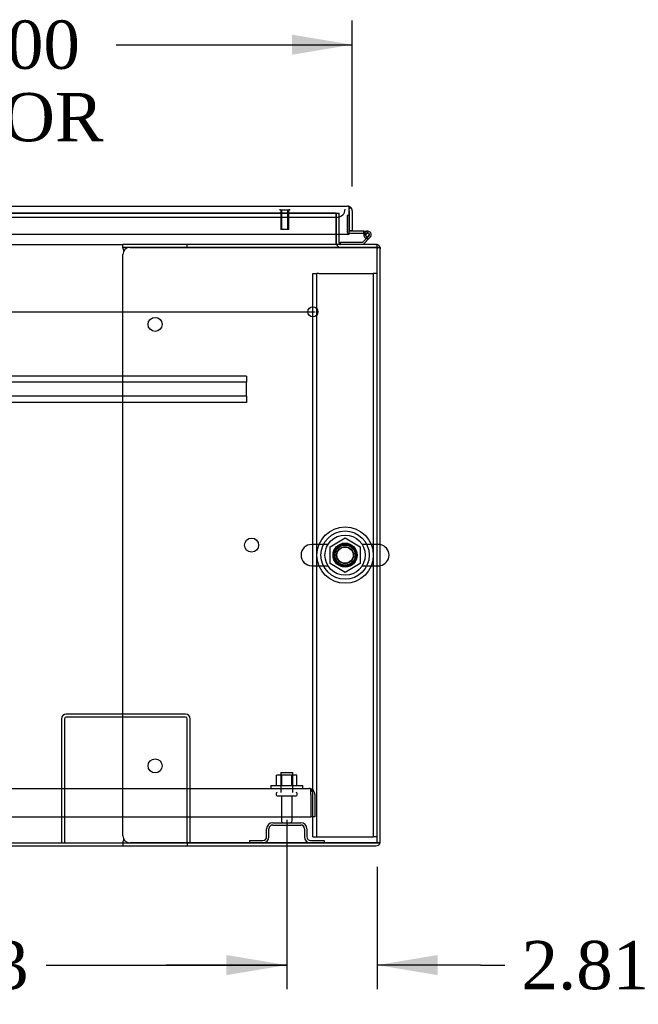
# Model space of a CAD drawing. Header units: inches. Extents: x 1 to 359, y -2 to 239.
# Tile 3 of 24: x 112 to 131, y 21 to 51. Entities that reach past the tile are written whole.
import ezdxf
from ezdxf.enums import TextEntityAlignment as Align
from ezdxf.lldxf.tags import DXFTag

# ---------------------------------------------------------------- set-up
doc = ezdxf.new("R2010")
doc.units = ezdxf.units.IN
doc.header["$MEASUREMENT"] = 0
for name, color, linetype in [('COM43132', 7, 'Continuous'), ('COM50669', 7, 'Continuous'), ('COM50677-2', 7, 'Continuous'), ('COM55602-3', 7, 'Continuous'), ('COM55607-1', 7, 'Continuous'), ('COM55738-22', 7, 'Continuous'), ('COM70112-5', 7, 'Continuous'), ('COM70217', 7, 'Continuous'), ('COM70220', 7, 'Continuous'), ('COM71181-3', 7, 'Continuous'), ('COM71183-5', 7, 'Continuous'), ('COM71194-1', 7, 'Continuous'), ('Default', 7, 'Continuous'), ('NTS166105', 7, 'Continuous'), ('NTS18024', 7, 'Continuous'), ('SCS86415', 7, 'Continuous'), ('STD26089', 7, 'Continuous'), ('STD26258', 7, 'Continuous'), ('WAF25059', 7, 'Continuous'), ('WAF25377', 7, 'Continuous'), ('WAM254785', 7, 'Continuous')]:
    doc.layers.add(name, color=color, linetype=linetype)
doc.styles.add('SEACAD_Times_New_Roman', font='times.ttf')
tags = doc.linetypes.add('CENTER2', pattern=[1.125, 0.75, -0.125, 0.125, -0.125]).pattern_tags.tags
tags[10:11] = [DXFTag(74, 4), DXFTag(75, 0), DXFTag(340, '0'), DXFTag(46, 0.0), DXFTag(50, 0.0), DXFTag(44, 0.0), DXFTag(45, 0.0)]
tags[8:9] = [DXFTag(74, 4), DXFTag(75, 0), DXFTag(340, '0'), DXFTag(46, 0.0), DXFTag(50, 0.0), DXFTag(44, 0.0), DXFTag(45, 0.0)]
tags[6:7] = [DXFTag(74, 4), DXFTag(75, 0), DXFTag(340, '0'), DXFTag(46, 0.0), DXFTag(50, 0.0), DXFTag(44, 0.0), DXFTag(45, 0.0)]
tags[4:5] = [DXFTag(74, 4), DXFTag(75, 0), DXFTag(340, '0'), DXFTag(46, 0.0), DXFTag(50, 0.0), DXFTag(44, 0.0), DXFTag(45, 0.0)]
tags = doc.linetypes.add('HIDDEN2', pattern=[0.1875, 0.125, -0.0625]).pattern_tags.tags
tags[6:7] = [DXFTag(74, 4), DXFTag(75, 0), DXFTag(340, '0'), DXFTag(46, 0.0), DXFTag(50, 0.0), DXFTag(44, 0.0), DXFTag(45, 0.0)]
tags[4:5] = [DXFTag(74, 4), DXFTag(75, 0), DXFTag(340, '0'), DXFTag(46, 0.0), DXFTag(50, 0.0), DXFTag(44, 0.0), DXFTag(45, 0.0)]
doc.dimstyles.new('HAMMOND_(STH_-_300x200)', dxfattribs={"dimtxt": 1.5, "dimasz": 1.875, "dimexe": 0.75, "dimexo": 0.75, "dimgap": 0.375, "dimtad": 0, "dimtih": 1, "dimtoh": 1, "dimzin": 0, "dimdsep": 46, "dimtxsty": 'SEACAD_Times_New_Roman', "dimblk1": '_SE_FILLED', "dimblk2": '_SE_FILLED', "dimsah": 1, "dimcen": 0.75, "dimadec": 0, "dimazin": 0, "dimtfac": 0.8, "dimtofl": 0, "dimtmove": 0, "dimatfit": 3, "dimfxl": 1, "dimtolj": 1, "dimtzin": 0, "dimarcsym": 0})

# ---------------------------------------------------------------- blocks, each defined once
blk = doc.blocks.new('SEANNOT_GROUP2')
at = {"layer": 'Default', "color": 7, "linetype": 'CENTER2'}
blk.add_line((77.169, 42.237), (121.18, 42.237), dxfattribs=at)
blk = doc.blocks.new('SE1')
at = {"layer": 'COM43132', "color": 7, "linetype": 'HIDDEN2'}
for p, q in [((77.358, 27.426), (120.988, 27.426)), ((120.988, 27.426), (120.988, 27.426)), ((120.988, 27.426), (120.988, 27.426)), ((120.988, 27.426), (120.988, 27.426)), ((121.048, 27.241), (121.048, 27.39)), ((121.048, 27.323), (121.097, 27.39)), ((121.048, 27.241), (121.048, 27.323)), ((121.048, 27.241), (121.048, 26.551)), ((121.048, 27.241), (121.048, 27.241)), ((121.048, 27.241), (121.048, 26.551)), ((121.173, 27.241), (121.173, 26.551)), ((77.298, 26.551), (121.048, 26.551)), ((121.173, 26.551), (121.048, 26.551))]:
    blk.add_line(p, q, dxfattribs=at)
for start, end in [(89.9411, 90), (53.806, 89.8792), (0, 53.806)]:
    blk.add_arc((120.988, 27.241), 0.185, start, end, dxfattribs=at)
blk.add_open_spline([(121.048, 27.39), (121.038, 27.402), (121.028, 27.411), (121.013, 27.42), (121.008, 27.422), (120.998, 27.425), (120.993, 27.426), (120.988, 27.426)], degree=3, knots=[0, 0, 0, 0, 0.5, 0.5, 0.75, 0.75, 1, 1, 1, 1], dxfattribs=at)
at = {"layer": 'COM50669', "color": 7, "linetype": 'HIDDEN2'}
for p, q in [((117.155, 29.739), (113.441, 29.739)), ((113.298, 29.596), (113.298, 25.739)), ((113.393, 29.596), (113.393, 25.739)), ((117.155, 29.644), (113.441, 29.644)), ((117.203, 25.739), (117.203, 29.596)), ((117.298, 25.739), (117.298, 29.596))]:
    blk.add_line(p, q, dxfattribs=at)
for centre, radius, start, end in [((113.441, 29.596), 0.143, 90, 180), ((117.155, 29.596), 0.143, 0, 90), ((113.441, 29.596), 0.048, 90, 180), ((117.155, 29.596), 0.048, 0, 90)]:
    blk.add_arc(centre, radius, start, end, dxfattribs=at)
at = {"layer": 'COM50677-2', "color": 7, "linetype": 'HIDDEN2'}
for p, q in [((121.111, 43.427), (121.236, 43.427)), ((121.111, 25.927), (121.111, 43.427)), ((121.236, 25.927), (121.236, 43.427)), ((121.296, 43.427), (121.236, 43.427)), ((121.296, 43.427), (122.926, 43.427)), ((122.926, 43.427), (122.986, 43.427)), ((122.986, 43.427), (122.986, 25.927)), ((123.111, 43.427), (122.986, 43.427)), ((121.111, 25.927), (121.236, 25.927)), ((121.236, 25.927), (121.296, 25.927)), ((121.296, 25.927), (122.926, 25.927)), ((122.926, 25.927), (122.986, 25.927)), ((123.111, 25.927), (122.986, 25.927))]:
    blk.add_line(p, q, dxfattribs=at)
blk.add_circle((122.111, 34.677), 0.375, dxfattribs=at)
at = {"layer": 'COM55602-3', "color": 7, "linetype": 'Continuous'}
for p, q in [((115.206, 44.237), (115.206, 44.332)), ((117.206, 44.332), (115.206, 44.332)), ((115.206, 44.237), (115.206, 44.227)), ((117.206, 44.237), (115.206, 44.237)), ((115.216, 44.189), (115.23, 44.116)), ((115.426, 44.237), (123.063, 44.237)), ((117.206, 44.237), (117.206, 44.332)), ((123.063, 44.332), (117.206, 44.332)), ((123.063, 44.237), (117.206, 44.237)), ((123.197, 44.237), (123.063, 44.237)), ((123.063, 44.237), (123.063, 44.237)), ((123.063, 44.237), (123.197, 44.237)), ((123.206, 25.787), (123.206, 44.189)), ((115.206, 25.959), (115.206, 44.017)), ((115.206, 25.749), (115.206, 25.739)), ((115.206, 25.739), (115.206, 25.644)), ((115.206, 25.739), (117.206, 25.739)), ((115.23, 25.859), (115.216, 25.787)), ((123.063, 25.739), (115.426, 25.739)), ((117.206, 25.739), (117.206, 25.644)), ((117.206, 25.739), (123.063, 25.739)), ((123.197, 25.739), (123.063, 25.739)), ((123.063, 25.739), (123.063, 25.739)), ((123.063, 25.739), (123.197, 25.739)), ((115.206, 25.644), (117.206, 25.644)), ((117.206, 25.644), (123.063, 25.644))]:
    blk.add_line(p, q, dxfattribs=at)
for centre in [(116.206, 41.847), (119.206, 34.988), (116.206, 28.129)]:
    blk.add_circle(centre, 0.218, dxfattribs=at)
for centre, radius, start, end in [((115.426, 44.017), 0.22, 90, 180), ((114.898, 44.119), 0.326, 12.3258, 19.284), ((123.063, 44.189), 0.143, 19.6129, 90), ((123.063, 44.189), 0.143, 0, 19.6129), ((115.426, 25.959), 0.22, 180, 270), ((114.898, 25.856), 0.326, 340.716, 347.6742), ((123.063, 25.787), 0.143, 270, 340.3871), ((123.063, 25.787), 0.143, 340.3871, 0)]:
    blk.add_arc(centre, radius, start, end, dxfattribs=at)
for centre, start_param, end_param in [((123.063, 44.189), 3.141593, 3.483903), ((123.063, 25.787), 2.799282, 3.141593)]:
    blk.add_ellipse(centre, major_axis=(-0.143, 0), ratio=0.99836, start_param=start_param, end_param=end_param, dxfattribs=at)
at = {"layer": 'COM55607-1', "color": 7, "linetype": 'HIDDEN2'}
for p, q in [((122.174, 45.225), (122.174, 44.71)), ((122.236, 45.225), (122.174, 45.225)), ((122.199, 44.685), (122.236, 44.685)), ((122.702, 44.685), (122.806, 44.685)), ((122.751, 44.635), (122.689, 44.64)), ((122.743, 44.63), (122.751, 44.63)), ((122.842, 44.588), (122.821, 44.567)), ((121.953, 44.337), (121.953, 44.332))]:
    blk.add_line(p, q, dxfattribs=at)
at = {"layer": 'COM55607-1', "color": 7, "linetype": 'Continuous'}
for p, q in [((122.236, 45.225), (122.236, 45.225)), ((122.236, 44.747), (122.236, 44.749)), ((122.689, 44.747), (122.236, 44.747)), ((122.236, 44.685), (122.689, 44.685)), ((122.689, 44.685), (122.689, 44.747)), ((122.689, 44.747), (122.806, 44.747)), ((122.689, 44.685), (122.702, 44.685)), ((122.818, 44.692), (122.793, 44.692)), ((121.953, 44.394), (121.953, 44.337)), ((122.647, 44.394), (121.953, 44.394)), ((122.821, 44.567), (122.647, 44.394)), ((122.673, 44.332), (122.885, 44.543)), ((122.689, 44.63), (122.743, 44.63)), ((122.743, 44.642), (122.743, 44.617)), ((122.793, 44.567), (122.818, 44.567)), ((122.868, 44.617), (122.868, 44.642))]:
    blk.add_line(p, q, dxfattribs=at)
at = {"layer": 'COM55607-1', "color": 7, "linetype": 'HIDDEN2'}
for centre, radius, start, end in [((122.199, 44.71), 0.025, 180, 270), ((122.806, 44.63), 0.055, 311.1959, 180), ((122.806, 44.63), 0.055, 180, 311.1959), ((122.806, 44.63), 0.117, 252.9726, 312.392)]:
    blk.add_arc(centre, radius, start, end, dxfattribs=at)
at = {"layer": 'COM55607-1', "color": 7, "linetype": 'Continuous'}
for centre, radius, start, end in [((122.806, 44.63), 0.117, 312.392, 180), ((122.793, 44.642), 0.05, 90, 180), ((122.818, 44.642), 0.05, 0, 90), ((122.806, 44.63), 0.117, 180, 252.9726), ((122.793, 44.617), 0.05, 180, 270), ((122.818, 44.617), 0.05, 270, 0)]:
    blk.add_arc(centre, radius, start, end, dxfattribs=at)
at = {"layer": 'COM55738-22', "color": 7, "linetype": 'HIDDEN2'}
for p, q in [((119.86, 26.364), (120.735, 26.364)), ((119.673, 25.926), (119.673, 26.176)), ((119.745, 25.926), (119.745, 26.176)), ((119.86, 26.292), (120.735, 26.292)), ((120.851, 26.176), (120.851, 25.926)), ((120.923, 26.176), (120.923, 25.926)), ((119.135, 25.811), (119.557, 25.811)), ((119.135, 25.811), (119.135, 25.739)), ((121.038, 25.811), (121.46, 25.811)), ((121.46, 25.811), (121.46, 25.739))]:
    blk.add_line(p, q, dxfattribs=at)
for centre, radius, start, end in [((119.86, 26.176), 0.188, 90, 180), ((120.735, 26.176), 0.188, 0, 90), ((119.86, 26.176), 0.116, 90, 180), ((120.735, 26.176), 0.116, 0, 90), ((119.557, 25.926), 0.188, 270, 0), ((119.557, 25.926), 0.116, 270, 0), ((121.038, 25.926), 0.188, 180, 270), ((121.038, 25.926), 0.116, 180, 270)]:
    blk.add_arc(centre, radius, start, end, dxfattribs=at)
at = {"layer": 'COM70112-5', "color": 7, "linetype": 'HIDDEN2'}
for q in [(100.792, 45.301), (121.831, 45.299)]:
    blk.add_line((121.831, 45.301), q, dxfattribs=at)
blk.add_circle((122.111, 34.677), 0.344, dxfattribs=at)
at = {"layer": 'COM70217', "color": 7, "linetype": 'HIDDEN2'}
for p, q in [((119.05, 40.237), (79.3, 40.237)), ((119.05, 40.237), (119.05, 40.194)), ((119.05, 40.194), (119.05, 40.092)), ((119.05, 40.092), (119.05, 40.049)), ((119.05, 40.049), (79.3, 40.049)), ((119.05, 39.612), (119.05, 40.049)), ((119.05, 39.612), (79.3, 39.612)), ((119.05, 39.612), (119.05, 39.569)), ((119.05, 39.569), (119.05, 39.467)), ((119.05, 39.467), (119.05, 39.424)), ((119.05, 39.424), (79.3, 39.424))]:
    blk.add_line(p, q, dxfattribs=at)
at = {"layer": 'COM70220', "color": 7, "linetype": 'HIDDEN2'}
for p, q in [((101.051, 45.174), (121.61, 45.174)), ((121.61, 45.174), (121.86, 45.174))]:
    blk.add_line(p, q, dxfattribs=at)
blk.add_arc((121.86, 45.424), 0.25, 270, 0, dxfattribs=at)
at = {"layer": 'COM71181-3', "color": 7, "linetype": 'HIDDEN2'}
for p, q in [((121.831, 44.38), (121.831, 45.299)), ((121.831, 45.299), (121.926, 45.299)), ((121.926, 44.644), (121.926, 45.299)), ((123.111, 44.237), (123.111, 44.189)), ((123.206, 44.237), (123.197, 44.237))]:
    blk.add_line(p, q, dxfattribs=at)
at = {"layer": 'COM71181-3', "color": 7, "linetype": 'Continuous'}
for p, q in [((121.926, 44.38), (121.926, 44.644)), ((123.206, 44.237), (123.206, 44.189)), ((83, 25.644), (115.206, 25.644))]:
    blk.add_line(p, q, dxfattribs=at)
at = {"layer": 'COM71181-3', "color": 7, "linetype": 'HIDDEN2'}
for start, end in [(180, 184.7927), (199.6129, 270)]:
    blk.add_arc((121.974, 44.38), 0.143, start, end, dxfattribs=at)
at = {"layer": 'COM71181-3', "color": 7, "linetype": 'Continuous'}
for radius, start, end in [(0.143, 184.7927, 199.6129), (0.048, 180, 270)]:
    blk.add_arc((121.974, 44.38), radius, start, end, dxfattribs=at)
at = {"layer": 'COM71183-5', "color": 7, "linetype": 'HIDDEN2'}
for p, q in [((100.792, 45.299), (121.831, 45.299)), ((121.831, 45.299), (121.831, 44.644)), ((123.063, 44.332), (123.111, 44.332)), ((123.111, 44.189), (123.111, 44.323)), ((123.111, 25.739), (123.111, 44.189))]:
    blk.add_line(p, q, dxfattribs=at)
at = {"layer": 'COM71183-5', "color": 7, "linetype": 'Continuous'}
for p, q in [((121.831, 44.644), (121.831, 44.38)), ((121.831, 44.332), (121.831, 44.38)), ((83, 44.332), (115.206, 44.332)), ((123.111, 44.323), (123.111, 44.332)), ((83, 25.739), (115.206, 25.739))]:
    blk.add_line(p, q, dxfattribs=at)
at = {"layer": 'COM71194-1', "color": 7, "linetype": 'Continuous'}
for p, q in [((100.474, 45.519), (122.188, 45.519)), ((122.188, 45.519), (122.188, 45.519)), ((122.188, 45.519), (122.188, 45.519)), ((122.188, 45.519), (122.188, 45.519)), ((122.236, 45.376), (122.236, 45.489)), ((122.236, 45.438), (122.275, 45.489)), ((122.236, 45.376), (122.236, 45.438)), ((122.236, 44.644), (122.236, 45.376)), ((122.236, 45.376), (122.236, 45.376)), ((122.236, 45.376), (122.236, 44.749)), ((122.331, 45.376), (122.331, 44.749)), ((122.331, 44.749), (122.236, 44.749)), ((100.426, 44.644), (122.236, 44.644))]:
    blk.add_line(p, q, dxfattribs=at)
for start, end in [(89.9238, 90), (52.4964, 89.8439), (0, 52.4964)]:
    blk.add_arc((122.188, 45.376), 0.143, start, end, dxfattribs=at)
blk.add_open_spline([(122.236, 45.489), (122.228, 45.499), (122.22, 45.506), (122.208, 45.514), (122.204, 45.516), (122.196, 45.518), (122.192, 45.519), (122.188, 45.519)], degree=3, knots=[0, 0, 0, 0, 0.5, 0.5, 0.75, 0.75, 1, 1, 1, 1], dxfattribs=at)
at = {"layer": 'NTS166105', "color": 7, "linetype": 'HIDDEN2'}
for p, q in [((120.144, 27.842), (119.982, 27.842)), ((119.982, 27.522), (119.982, 27.842)), ((120.453, 27.842), (120.144, 27.842)), ((120.144, 27.522), (120.144, 27.842)), ((120.614, 27.842), (120.453, 27.842)), ((120.453, 27.522), (120.453, 27.842)), ((120.614, 27.522), (120.614, 27.842))]:
    blk.add_line(p, q, dxfattribs=at)
at = {"layer": 'NTS18024', "color": 7, "linetype": 'HIDDEN2'}
for p, q in [((121.646, 34.94), (122.116, 35.214)), ((122.116, 35.214), (122.576, 34.94)), ((121.646, 34.414), (121.646, 34.94)), ((122.576, 34.94), (122.576, 34.414)), ((122.111, 34.142), (121.646, 34.414)), ((122.576, 34.414), (122.111, 34.142))]:
    blk.add_line(p, q, dxfattribs=at)
blk.add_circle((122.111, 34.677), 0.263, dxfattribs=at)
at = {"layer": 'SCS86415', "color": 7, "linetype": 'HIDDEN2'}
for p, q in [((121.581, 35.008), (121.075, 35.008)), ((123.147, 35.008), (122.641, 35.008)), ((121.075, 34.345), (121.581, 34.345)), ((122.641, 34.345), (123.147, 34.345))]:
    blk.add_line(p, q, dxfattribs=at)
for radius in [0.625, 0.312, 0.252]:
    blk.add_circle((122.111, 34.677), radius, dxfattribs=at)
for centre, start, end in [((121.075, 34.677), 90, 270), ((123.147, 34.677), 79.7747, 90), ((123.147, 34.677), 270, 280.2253)]:
    blk.add_arc(centre, 0.331, start, end, dxfattribs=at)
at = {"layer": 'SCS86415', "color": 7, "linetype": 'Continuous'}
blk.add_arc((123.147, 34.677), 0.331, 280.2253, 79.7747, dxfattribs=at)
at = {"layer": 'STD26089', "color": 7, "linetype": 'HIDDEN2'}
for p, q in [((120.11, 27.926), (120.485, 27.926)), ((120.11, 27.926), (120.11, 27.301)), ((120.485, 27.301), (120.485, 27.926)), ((119.973, 27.271), (119.973, 27.231)), ((120.623, 27.231), (120.623, 27.271)), ((120.003, 27.201), (120.593, 27.201)), ((120.132, 27.201), (120.132, 26.424)), ((120.464, 26.424), (120.464, 27.201))]:
    blk.add_line(p, q, dxfattribs=at)
for centre, radius, start, end in [((120.003, 27.271), 0.03, 90, 180), ((120.003, 27.231), 0.03, 180, 270), ((120.593, 27.271), 0.03, 0, 90), ((120.593, 27.231), 0.03, 270, 0), ((120.192, 26.424), 0.06, 180, 270), ((120.404, 26.424), 0.06, 270, 0)]:
    blk.add_arc(centre, radius, start, end, dxfattribs=at)
at = {"layer": 'STD26258', "color": 7, "linetype": 'HIDDEN2'}
for p, q in [((120.079, 45.424), (120.079, 45.393)), ((120.392, 45.393), (120.079, 45.393)), ((120.111, 45.393), (120.111, 44.799)), ((120.141, 44.799), (120.141, 45.393)), ((120.33, 44.799), (120.33, 45.393)), ((120.361, 44.799), (120.361, 45.393)), ((120.392, 45.393), (120.392, 45.424)), ((120.361, 44.799), (120.111, 44.799))]:
    blk.add_line(p, q, dxfattribs=at)
blk.add_circle((121.111, 42.237), 0.156, dxfattribs=at)
at = {"layer": 'WAF25059', "color": 7, "linetype": 'HIDDEN2'}
for p, q in [((119.798, 27.522), (120.798, 27.522)), ((119.798, 27.522), (119.798, 27.426)), ((120.798, 27.426), (120.798, 27.522))]:
    blk.add_line(p, q, dxfattribs=at)
at = {"layer": 'WAF25377', "color": 7, "linetype": 'HIDDEN2'}
for radius in [0.875, 0.34]:
    blk.add_circle((122.111, 34.677), radius, dxfattribs=at)
at = {"layer": 'WAM254785', "color": 7, "linetype": 'HIDDEN2'}
for radius in [0.75, 0.312]:
    blk.add_circle((122.111, 34.677), radius, dxfattribs=at)
blk = doc.blocks.new('DMBLK3567')
at = {"layer": 'Default', "linetype": 'Continuous'}
for points in [[(101.047, 21.628), (101.047, 22.253), (99.172, 21.94)], [(118.423, 21.628), (120.298, 21.94), (118.423, 22.253)]]:
    blk.add_hatch(color=7, dxfattribs=at).paths.add_polyline_path(points)
at = {"layer": 'Default', "color": 7, "linetype": 'Continuous'}
for p, q in [((99.172, 26.451), (99.172, 21.19)), ((120.298, 26.451), (120.298, 21.19)), ((99.172, 21.94), (106.651, 21.94)), ((112.819, 21.94), (120.298, 21.94))]:
    blk.add_line(p, q, dxfattribs=at)
at = {"layer": 'Default', "color": 7, "linetype": 'Continuous', "style": 'SEACAD_Times_New_Roman'}
blk.add_text('21.13', height=1.5, dxfattribs=at).set_placement((107.176, 22.69), align=Align.TOP_LEFT)
blk = doc.blocks.new('_SE_FILLED')
at = {"color": 0}
blk.add_line((0, 0), (-1, 0), dxfattribs=at)
blk.add_solid([(0, 0), (-1, -0.1665), (-1, 0.1665), (0, 0)], dxfattribs=at)
blk = doc.blocks.new('DMBLK3573')
at = {"layer": 'Default', "linetype": 'Continuous'}
for points in [[(118.423, 21.628), (120.298, 21.94), (118.423, 22.253)], [(124.986, 21.628), (124.986, 22.253), (123.111, 21.94)]]:
    blk.add_hatch(color=7, dxfattribs=at).paths.add_polyline_path(points)
at = {"layer": 'Default', "color": 7, "linetype": 'Continuous'}
for p, q in [((120.298, 26.451), (120.298, 21.19)), ((123.111, 24.989), (123.111, 21.19)), ((120.298, 21.94), (116.548, 21.94)), ((126.321, 21.94), (123.111, 21.94)), ((126.321, 21.94), (127.071, 21.94))]:
    blk.add_line(p, q, dxfattribs=at)
at = {"layer": 'Default', "color": 7, "linetype": 'Continuous', "style": 'SEACAD_Times_New_Roman'}
for s, p in [('2.81', (127.596, 22.69)), ('I/S', (132.627, 22.69))]:
    blk.add_text(s, height=1.5, dxfattribs=at).set_placement(p, align=Align.TOP_LEFT)
blk = doc.blocks.new('DMBLK3579')
at = {"layer": 'Default', "linetype": 'Continuous'}
for points in [[(102.206, 50.848), (100.331, 50.536), (102.206, 50.223)], [(120.456, 50.848), (120.456, 50.223), (122.331, 50.536)]]:
    blk.add_hatch(color=7, dxfattribs=at).paths.add_polyline_path(points)
at = {"layer": 'Default', "color": 7, "linetype": 'Continuous'}
for p, q in [((100.331, 45.76), (100.331, 51.286)), ((122.331, 46.126), (122.331, 51.286)), ((100.331, 50.536), (107.66, 50.536)), ((115.001, 50.536), (122.331, 50.536))]:
    blk.add_line(p, q, dxfattribs=at)
at = {"layer": 'Default', "color": 7, "linetype": 'Continuous', "style": 'SEACAD_Times_New_Roman'}
for s, p in [('22.00', (108.771, 51.286)), ('DOOR', (108.185, 49.036))]:
    blk.add_text(s, height=1.5, dxfattribs=at).set_placement(p, align=Align.TOP_LEFT)

msp = doc.modelspace()

# ---------------------------------------------------------------- block references
at = {"layer": 'Default'}
for name in ['SE1', 'SEANNOT_GROUP2']:
    msp.add_blockref(name, (0, 0), dxfattribs=at)

# ---------------------------------------------------------------- dimensions: what is measured, and where the dimension line sits
at = {"layer": 'Default', "color": 7, "linetype": 'Continuous'}
dim = msp.add_linear_dim(base=(122.331, 50.536), p1=(100.331, 45.01), p2=(122.331, 45.376), text='\\A1;<>\\PDOOR', dimstyle='HAMMOND_(STH_-_300x200)', dxfattribs=at)
dim.commit()
dim.dimension.update_dxf_attribs({"geometry": 'DMBLK3579', "text_midpoint": (111.331, 50.536), "dimtype": 160})
dim = msp.add_linear_dim(base=(99.172, 21.94), p1=(99.172, 27.201), p2=(120.298, 27.201), angle=0, text='\\A1;<>', dimstyle='HAMMOND_(STH_-_300x200)', dxfattribs=at)
dim.commit()
dim.dimension.update_dxf_attribs({"geometry": 'DMBLK3567', "text_midpoint": (109.735, 21.94), "dimtype": 161})
dim = msp.add_linear_dim(base=(120.298, 21.94), p1=(123.111, 25.739), p2=(120.298, 27.201), text='\\A1;<> I/S', dimstyle='HAMMOND_(STH_-_300x200)', override={"dimtmove": 1}, dxfattribs=at)
dim.commit()
dim.dimension.update_dxf_attribs({"geometry": 'DMBLK3573', "text_midpoint": (127.071, 21.94), "dimtype": 160})

doc.saveas('drawing.dxf')
